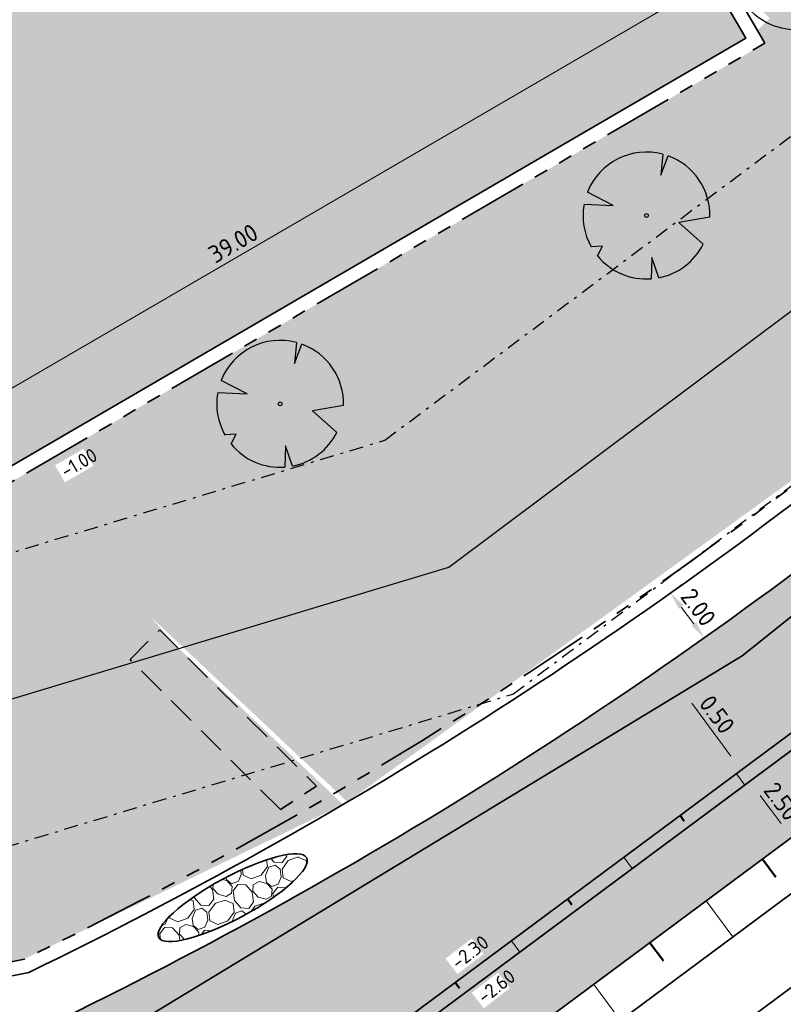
# Model space of a CAD drawing. Header units: metres. Extents: x 103263 to 106611, y 426963 to 428812.
# Tile 11 of 74: x 104272 to 104300, y 427646 to 427681. Entities that reach past the tile are written whole.
import ezdxf

# ---------------------------------------------------------------- set-up
doc = ezdxf.new("R2010")
doc.units = ezdxf.units.M
for name, pattern in [('DASHDOT', [1, 0.5, -0.25, 0, -0.25]), ('DASHED', [0.75, 0.5, -0.25]), ('VH-RWSBAND_110X220', [24, 10, -2, 2, -2, 2, -2, 2, -2])]:
    doc.linetypes.add(name, pattern=pattern)
doc.layers.add('kc-nieuwe-gasleiding-25-03-2004', color=30, linetype='Continuous')
for name, color, linetype, lineweight in [('N-GV-GW-TALUD_TEEN-G', 3, 'Continuous', 35), ('N-WE-GR-BOOM-S', 7, 'Continuous', 25), ('N-WE-GW-HOOGTE_AFWERKHOOGTE-T25', 7, 'Continuous', 25), ('N-WE-GW-TALUD_KRUIN-G', 3, 'Continuous', 35), ('N-WE-GW-TALUDARCERING-S', 90, 'Continuous', 25), ('N-WE-GW-TALUDARCERING_KORT-G', 90, 'Continuous', 50), ('N-WE-GW-TALUDARCERING_LANG-G', 90, 'Continuous', 18), ('N-WE-VH-KANTOPSLUITING_TROTTOIRBAND_RWS_110 220-G', 210, 'VH-RWSBAND_110X220', 35), ('N-WE-VH-KANTVERHARDING-G', 210, 'Continuous', 35), ('N-WE-VH-KANTVERHARDING-M', 7, 'Continuous', 18), ('N-WE-VH-VERHARDING-G', 252, 'Continuous', 35), ('N-WE-VH-VERHARDING_BETONSTRAATSTEEN-G', 252, 'Continuous', 35), ('N-WE-VH-VERHARDING_HALFVERHARDING-A-250', 252, 'Continuous', 18)]:
    doc.layers.add(name, color=color, linetype=linetype, lineweight=lineweight)
doc.layers.add('N-WE-GR-BEPLANTING-A-250', color=7, linetype='Continuous', lineweight=18, true_color=0x00a500)
doc.layers.add('N-WE-GR-GRAS-A-250', color=7, linetype='Continuous', lineweight=18, true_color=0x7ca500)
doc.layers.add('N-WE-VH-VERHARDING-AP_GROEN4', color=7, linetype='Continuous', true_color=0x004700)
doc.styles.add('fase3$0$STANDARD', font='ISO')
doc.styles.add('NLCS-ISO-M200-T25', font='NLCS-ISO.ttf', dxfattribs={"height": 0.5})
doc.styles.add('NLCS-ISO-M250-T25', font='NLCS-ISO.ttf', dxfattribs={"height": 0.625})
doc.linetypes.add('fase3$0$GASLEIDING', pattern='A,5,-1,["X",fase3$0$STANDARD,S=1,R=0,X=-0.2,Y=-0.5],-1', length=7)
doc.dimstyles.new('NLCS-M250-T25-PIJL_L2_H1', dxfattribs={"dimscale": 0.25, "dimtxt": 2.5, "dimasz": 2.5, "dimexe": 2, "dimexo": 2, "dimgap": 0.7, "dimtad": 1, "dimzin": 0, "dimdsep": 46, "dimtxsty": 'NLCS-ISO-M250-T25', "dimcen": 0, "dimdle": 2, "dimclrd": 256, "dimclre": 256, "dimclrt": 256, "dimadec": 1, "dimazin": 0, "dimtfac": 1, "dimtdec": 3, "dimtofl": 0, "dimtmove": 0, "dimatfit": 3, "dimfxl": 2, "dimfxlon": 1, "dimtfillclr": 256, "dimtolj": 1, "dimtzin": 0, "dimlwd": -1, "dimlwe": -1, "dimarcsym": 0})
pattern_1 = [(316.3290536, (0, 0), (1.767291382, 0.0410020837), [0.15, -1]), (1.3290536, (0.5343, -0.1644), (1.5089930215, 1.7854803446), [0.15, -1]), (346.3290536, (0.1759, 0.0394), (1.3156843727, 0.9664236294), [0.15, -1]), (331.3290536, (0.7036, 0.1578), (0.9740066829, 0.3221971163), [0.15, -1]), (91.3290536, (1.87095, 1.6702), (-0.58708173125, -0.56376860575), [0.15, -1]), (106.3290536, (1.43023, -0.6741), (-0.3111394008, -0.71637439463), [0.15, -1]), (121.3290536, (0.2515, -0.171), (-0.4753752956, -0.7576399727), [0.15, -1]), (41.3290536, (0.7069, 0.0164), (0.1086561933, 1.693574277), [0.15, -1]), (56.3290536, (0, 0), (-0.333375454, 1.663989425), [0.15, -1])]

# ---------------------------------------------------------------- blocks, each defined once
blk = doc.blocks.new('*U280')
at = {"ltscale": 20, "flags": 128}
for points in [[(0.579, 2.19), (0.513, 1.443), (0.778, 2.128)], [(-2.229, 0.403), (-1.184, 0.353), (-2.105, 0.838)], [(2.265, -0.058), (1.153, -0.248), (2.022, -1.021)], [(-1.754, -1.434), (-1.576, -1.088), (-1.973, -1.113)], [(0.446, -2.221), (0.189, -1.499), (0.162, -2.26)]]:
    blk.add_lwpolyline(points, dxfattribs=at)
blk.add_lwpolyline([(2.265, -0.058, 0.321944), (0.778, 2.128, 0.321944)], format="xyb", dxfattribs=at)
blk.add_circle((0, 0), 0.0675)
at = {"ltscale": 20}
for start, end in [(75.1844, 158.299), (169.749, 209.4302), (281.3601, 333.2046), (219.2667, 274.1068)]:
    blk.add_arc((0, 0), 2.266, start, end, dxfattribs=at)
blk = doc.blocks.new('*U352')
at = {"ltscale": 20, "flags": 128}
for points in [[(0.579, 2.19), (0.513, 1.443), (0.778, 2.128)], [(-2.229, 0.403), (-1.184, 0.353), (-2.105, 0.838)], [(2.265, -0.058), (1.153, -0.248), (2.022, -1.021)], [(-1.754, -1.434), (-1.576, -1.088), (-1.973, -1.113)], [(0.446, -2.221), (0.189, -1.499), (0.162, -2.26)]]:
    blk.add_lwpolyline(points, dxfattribs=at)
blk.add_lwpolyline([(2.265, -0.058, 0.321944), (0.778, 2.128, 0.321944)], format="xyb", dxfattribs=at)
blk.add_circle((0, 0), 0.0675)
at = {"ltscale": 20}
for start, end in [(75.1844, 158.299), (169.749, 209.4302), (281.3601, 333.2046), (219.2667, 274.1068)]:
    blk.add_arc((0, 0), 2.266, start, end, dxfattribs=at)
blk = doc.blocks.new('*U358')
at = {"ltscale": 20, "flags": 128}
for points in [[(0.579, 2.19), (0.513, 1.443), (0.778, 2.128)], [(-2.229, 0.403), (-1.184, 0.353), (-2.105, 0.838)], [(2.265, -0.058), (1.153, -0.248), (2.022, -1.021)], [(-1.754, -1.434), (-1.576, -1.088), (-1.973, -1.113)], [(0.446, -2.221), (0.189, -1.499), (0.162, -2.26)]]:
    blk.add_lwpolyline(points, dxfattribs=at)
blk.add_lwpolyline([(2.265, -0.058, 0.321944), (0.778, 2.128, 0.321944)], format="xyb", dxfattribs=at)
blk.add_circle((0, 0), 0.0675)
at = {"ltscale": 20}
for start, end in [(75.1844, 158.299), (169.749, 209.4302), (281.3601, 333.2046), (219.2667, 274.1068)]:
    blk.add_arc((0, 0), 2.266, start, end, dxfattribs=at)
blk = doc.blocks.new('*D505')
at = {"layer": 'Defpoints', "color": 0, "transparency": 16777216}
for p in [(104296.968, 427682.809), (104296.968, 427682.809), (104263.262, 427663.19)]:
    blk.add_point(p, dxfattribs=at)
at = {"layer": 'N-WE-VH-KANTVERHARDING-M', "transparency": 16777216}
for p, q in [((104296.968, 427682.809), (104296.717, 427683.241)), ((104263.803, 427663.504), (104296.428, 427682.495)), ((104263.262, 427663.19), (104263.011, 427663.622))]:
    blk.add_line(p, q, dxfattribs=at)
for points in [[(104296.376, 427682.585), (104296.48, 427682.405), (104296.968, 427682.809)], [(104263.75, 427663.594), (104263.855, 427663.414), (104263.262, 427663.19)]]:
    blk.add_solid(points, dxfattribs=at)
at = {"layer": 'N-WE-VH-KANTVERHARDING-M', "transparency": 16777216, "insert": (104279.87, 427673.421), "char_height": 0.625, "attachment_point": 5, "rotation": 30.2028, "style": 'NLCS-ISO-M250-T25'}
blk.add_mtext('\\A1;39.00', dxfattribs=at)
blk = doc.blocks.new('*U56')
at = {"layer": 'N-WE-GW-TALUDARCERING_KORT-G', "ltscale": 0.1}
for p, q in [((104295.829, 427652.991), (104295.978, 427652.791)), ((104291.815, 427650.011), (104291.964, 427649.81)), ((104287.8, 427647.03), (104287.949, 427646.829))]:
    blk.add_line(p, q, dxfattribs=at)
at = {"layer": 'N-WE-GW-TALUDARCERING_LANG-G', "ltscale": 0.1}
for p, q in [((104297.836, 427654.482), (104298.134, 427654.08)), ((104293.822, 427651.501), (104294.12, 427651.1)), ((104289.807, 427648.52), (104290.105, 427648.119))]:
    blk.add_line(p, q, dxfattribs=at)
blk = doc.blocks.new('*U57')
at = {"layer": 'N-WE-GW-TALUDARCERING_KORT-G', "ltscale": 0.1}
for p, q in [((104298.767, 427651.435), (104299.243, 427650.792)), ((104294.752, 427648.454), (104295.229, 427647.812))]:
    blk.add_line(p, q, dxfattribs=at)
at = {"layer": 'N-WE-GW-TALUDARCERING_LANG-G', "ltscale": 0.1}
for p, q in [((104296.759, 427649.944), (104297.713, 427648.66)), ((104292.745, 427646.964), (104293.699, 427645.679))]:
    blk.add_line(p, q, dxfattribs=at)
blk = doc.blocks.new('*D462')
at = {"layer": 'Defpoints', "color": 0, "ltscale": 0.1, "transparency": 16777216}
for p in [(104298.314, 427654.213), (104298.314, 427654.213), (104299.804, 427652.205)]:
    blk.add_point(p, dxfattribs=at)
at = {"layer": 'N-WE-VH-KANTVERHARDING-M', "ltscale": 0.1, "transparency": 16777216}
for p, q in [((104298.314, 427654.213), (104297.913, 427653.914)), ((104299.432, 427652.707), (104298.687, 427653.711)), ((104299.804, 427652.205), (104299.403, 427651.907))]:
    blk.add_line(p, q, dxfattribs=at)
for points in [[(104298.77, 427653.773), (104298.603, 427653.649), (104298.314, 427654.213)], [(104299.515, 427652.769), (104299.348, 427652.645), (104299.804, 427652.205)]]:
    blk.add_solid(points, dxfattribs=at)
at = {"layer": 'N-WE-VH-KANTVERHARDING-M', "ltscale": 0.1, "transparency": 16777216, "insert": (104299.451, 427653.5), "char_height": 0.625, "attachment_point": 5, "rotation": 306.5938, "style": 'NLCS-ISO-M250-T25'}
blk.add_mtext('\\A1;2.50', dxfattribs=at)
blk = doc.blocks.new('*D463')
at = {"layer": 'Defpoints', "color": 0, "ltscale": 0.1, "transparency": 16777216}
for p in [(104298.015, 427654.615), (104298.015, 427654.615), (104298.314, 427654.213)]:
    blk.add_point(p, dxfattribs=at)
at = {"layer": 'N-WE-VH-KANTVERHARDING-M', "ltscale": 0.1, "transparency": 16777216}
for p, q in [((104297.643, 427655.117), (104296.242, 427657.003)), ((104298.015, 427654.615), (104298.417, 427654.913)), ((104298.314, 427654.213), (104298.715, 427654.511)), ((104298.687, 427653.711), (104299.059, 427653.209))]:
    blk.add_line(p, q, dxfattribs=at)
for points in [[(104297.726, 427655.179), (104297.559, 427655.054), (104298.015, 427654.615)], [(104298.77, 427653.773), (104298.603, 427653.649), (104298.314, 427654.213)]]:
    blk.add_solid(points, dxfattribs=at)
at = {"layer": 'N-WE-VH-KANTVERHARDING-M', "ltscale": 0.1, "transparency": 16777216, "insert": (104297.147, 427656.601), "char_height": 0.625, "attachment_point": 5, "rotation": 306.5938, "style": 'NLCS-ISO-M250-T25'}
blk.add_mtext('\\A1;0.50', dxfattribs=at)
blk = doc.blocks.new('*D389')
at = {"layer": 'Defpoints', "color": 0, "transparency": 16777216}
for p in [(104295.487, 427660.935), (104296.688, 427659.335), (104296.688, 427659.335)]:
    blk.add_point(p, dxfattribs=at)
at = {"layer": 'N-WE-VH-KANTVERHARDING-M', "transparency": 16777216}
for p, q in [((104295.487, 427660.935), (104295.887, 427661.235)), ((104295.862, 427660.435), (104296.313, 427659.835)), ((104296.688, 427659.335), (104297.088, 427659.635))]:
    blk.add_line(p, q, dxfattribs=at)
for points in [[(104295.946, 427660.498), (104295.779, 427660.373), (104295.487, 427660.935)], [(104296.396, 427659.897), (104296.23, 427659.772), (104296.688, 427659.335)]]:
    blk.add_solid(points, dxfattribs=at)
at = {"layer": 'N-WE-VH-KANTVERHARDING-M', "transparency": 16777216, "insert": (104296.478, 427660.428), "char_height": 0.625, "attachment_point": 5, "rotation": 306.884, "style": 'NLCS-ISO-M250-T25'}
blk.add_mtext('\\A1;2.00', dxfattribs=at)

msp = doc.modelspace()

# ---------------------------------------------------------------- hatches: boundary and pattern name
at = {"layer": 'N-WE-GR-BEPLANTING-A-250'}
h = msp.add_hatch(dxfattribs=at)
h.set_pattern_fill('AGR-BEPLANTING_SOORT_01', color=256, scale=0.2, style=0, pattern_type=2)
h.set_pattern_definition([(60, (104639.9556, 427910.1806), (-0.5773504, 0.9999998), [0.288676, -0.866026]), (120, (104639.9556, 427910.1806), (-1.1547004, -2e-07), [0.288676, -0.866026]), (270, (104639.95565, 427910.18064), (0.57735, -1), [0.25, -1.75])])
edge = h.paths.add_edge_path()
edge.add_line((104659.33, 427926.461), (104651.723, 427930.161))
edge.add_line((104651.723, 427930.161), (104630.494, 427940.377))
edge.add_line((104630.494, 427940.377), (104615.821, 427939.216))
edge.add_line((104615.821, 427939.216), (104614.238, 427936.942))
edge.add_line((104614.238, 427936.942), (104618.901, 427931.767))
edge.add_line((104618.901, 427931.767), (104620.001, 427927.102))
edge.add_line((104620.001, 427927.102), (104630.09, 427928.171))
edge.add_line((104630.09, 427928.171), (104636.288, 427922.296))
edge.add_line((104636.288, 427922.296), (104635.626, 427916.445))
edge.add_line((104635.626, 427916.445), (104649.327, 427918.542))
edge.add_line((104649.327, 427918.542), (104660.637, 427913.992))
edge.add_line((104660.637, 427913.992), (104663.613, 427914.901))
edge.add_line((104663.613, 427914.901), (104665.801, 427914.176))
edge.add_line((104665.801, 427914.176), (104667.1, 427911.864))
edge.add_line((104667.1, 427911.864), (104668.62, 427908.935))
edge.add_line((104668.62, 427908.935), (104670.709, 427905.029))
edge.add_line((104670.709, 427905.029), (104666.141, 427898.787))
edge.add_line((104666.141, 427898.787), (104659.394, 427895.168))
edge.add_line((104659.394, 427895.168), (104659.885, 427894.606))
edge.add_arc((2471945.486, 2366238.399), 3059610.724, 219.310766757, 219.311095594)
edge.add_arc((104633.177, 427844.621), 52.499, 34.4665, 43.8921, ccw=False)
edge.add_arc((104561.264, 427811.91), 131.021, 20.52501, 28.45236, ccw=False)
edge.add_arc((104687.252, 427859.058), 3.5, 200.2205, 290.1775)
edge.add_arc((104734.333, 427775.806), 92.191, 116.25825, 119.84127, ccw=False)
edge.add_line((104693.547, 427858.483), (104693.719, 427859.706))
edge.add_line((104693.719, 427859.706), (104675.355, 427897.713))
edge.add_line((104675.355, 427897.713), (104665.269, 427916.348))
edge.add_line((104665.269, 427916.348), (104661.135, 427923.401))
edge.add_line((104661.135, 427923.401), (104659.33, 427926.461))
edge = h.paths.add_edge_path()
edge.add_line((104670.155, 427924.725), (104658.918, 427940.306))
edge.add_line((104658.918, 427940.306), (104653.228, 427936.582))
edge.add_arc((104651.49, 427939.148), 3.1, 210.7823, 304.1096, ccw=False)
edge.add_arc((104006.721, 427555.058), 747.402, 30.782318, 33.226245)
edge.add_line((104631.932, 427964.594), (104627.986, 427961.768))
edge.add_line((104627.986, 427961.768), (104626.318, 427960.551))
edge.add_line((104626.318, 427960.551), (104625.97, 427960.946))
edge.add_line((104625.97, 427960.946), (104624.14, 427949.098))
edge.add_line((104624.14, 427949.098), (104623.843, 427947.174))
edge.add_line((104623.843, 427947.174), (104618.568, 427941.942))
edge.add_line((104618.568, 427941.942), (104631.166, 427942.938))
edge.add_line((104631.166, 427942.938), (104634.784, 427941.178))
edge.add_line((104634.784, 427941.178), (104651.566, 427933.017))
edge.add_line((104651.566, 427933.017), (104660.886, 427928.485))
edge.add_line((104660.886, 427928.485), (104667.484, 427917.521))
edge.add_line((104667.484, 427917.521), (104673.544, 427906.582))
edge.add_line((104673.544, 427906.582), (104680.594, 427892.683))
edge.add_line((104680.594, 427892.683), (104687.997, 427877.313))
edge.add_line((104687.997, 427877.313), (104695.985, 427860.764))
edge.add_line((104695.985, 427860.764), (104701.345, 427863.409))
edge.add_line((104701.345, 427863.409), (104685.833, 427895.579))
edge.add_line((104685.833, 427895.579), (104682.011, 427903.447))
edge.add_line((104682.011, 427903.447), (104677.897, 427911.161))
edge.add_line((104677.897, 427911.161), (104670.155, 427924.725))
at = {"layer": 'N-WE-GR-GRAS-A-250'}
h = msp.add_hatch(dxfattribs=at)
h.set_pattern_fill('AGR-GRAS_01-SO', color=256, scale=0.05, angle=-43.6709, pattern_type=2)
h.set_pattern_definition(pattern_1)
h.paths.add_polyline_path([(104275.692, 427694.549), (104275.041, 427695.198), (104279.408, 427690.842), (104279.074, 427691.176)], flags=16)
edge = h.paths.add_edge_path(flags=16)
edge.add_arc((104291.972, 427701.757), 2.65, 45.5696, 210.813)
edge.add_line((104289.696, 427700.4), (104297.646, 427689.881))
edge.add_line((104297.646, 427689.881), (104303.158, 427683.038))
edge.add_arc((104305.228, 427685.132), 2.944, 225.3277, 305.3599)
edge.add_arc((104305.196, 427684.733), 2.65, 310.933, 397.9526)
edge.add_line((104307.285, 427686.363), (104301.793, 427693.475))
edge.add_line((104301.793, 427693.475), (104293.827, 427703.65))
h.paths.add_polyline_path([(104284.191, 427666.59), (104285.603, 427668.006), (104286.198, 427667.412), (104284.786, 427665.996)], flags=0)
h.paths.add_polyline_path([(104270.171, 427680.854), (104270.031, 427680.713), (104270.145, 427680.828)], flags=0)
h.paths.add_polyline_path([(104288.793, 427697.848), (104298.854, 427680.563), (104264.284, 427660.441), (104254.223, 427677.726)], flags=16)
edge = h.paths.add_edge_path()
edge.add_line((104262.017, 427645.765), (104261.951, 427646.108))
edge.add_line((104261.951, 427646.108), (104265.871, 427646.902))
edge.add_line((104265.871, 427646.902), (104265.938, 427646.559))
edge.add_line((104265.938, 427646.559), (104272.417, 427647.871))
edge.add_line((104272.417, 427647.871), (104283.793, 427653.387))
edge.add_line((104283.793, 427653.387), (104277.689, 427659.183))
edge.add_line((104277.689, 427659.183), (104276.953, 427660.06))
edge.add_line((104276.953, 427660.06), (104283.948, 427653.478))
edge.add_line((104283.948, 427653.478), (104308.8, 427671.454))
edge.add_line((104308.8, 427671.454), (104312.485, 427681.392))
edge.add_line((104312.485, 427681.392), (104301.555, 427695.404))
edge.add_line((104301.555, 427695.404), (104294.32, 427704.682))
edge.add_line((104294.32, 427704.682), (104294.163, 427704.559))
edge.add_line((104294.163, 427704.559), (104292.823, 427706.277))
edge.add_arc((104291.936, 427704.172), 2.284, 67.15, 122.6045)
edge.add_line((104290.705, 427706.096), (104289.919, 427705.519))
edge.add_line((104289.919, 427705.519), (104214.399, 427649.879))
edge.add_arc((104137.37, 427575.58), 107.022, 31.6449, 43.96666, ccw=False)
edge.add_line((104228.48, 427631.729), (104245.478, 427642.415))
edge.add_line((104245.478, 427642.415), (104262.017, 427645.765))
h.paths.add_polyline_path([(104297.381, 427683.094), (104298.587, 427681.022), (104299.021, 427681.458)], flags=16)
h.paths.add_polyline_path([(104264.284, 427660.441), (104254.358, 427677.493), (104259.929, 427667.923), (104264.284, 427660.441), (104272.509, 427665.229), (104297.125, 427679.557)], flags=16)
h.paths.add_polyline_path([(104284.808, 427695.529), (104284.875, 427695.568), (104284.861, 427695.582)], flags=0)
at = {"layer": 'N-WE-GR-GRAS-A-250', "ltscale": 0.2, "transparency": 33554541}
h = msp.add_hatch(dxfattribs=at)
h.set_pattern_fill('AGR-GRAS_GAZON-SO', color=256, scale=0.25, angle=-15.7128, pattern_type=2)
h.set_pattern_definition([(21.78717977, (-111925.4831, 44226.4794), (0.11529375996, 0.46797005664), [0, -0.38, 0, -0.425, 0, -0.40625]), (351.78717977, (-111925.4831, 44226.4794), (0.6169810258, 0.5593505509), [0, -0.205, 0, -0.3425, 0, -0.13125]), (311.78717977, (-111925.7791, 44226.56268), (0.7498256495, -0.20947784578), [0, -0.125, 0, -0.45, 0, -0.5875]), (301.78717977, (-111925.7791, 44226.5627), (0.7828699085, 0.0076927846), [0, -0.0625, 0, -0.295, 0, -0.3375]), (35.28717977, (-111925.8364, 44227.56828), (-0.00229157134, 0.4571957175), [0.0375, -0.523875]), (354.28717977, (-111926.35232, 44225.73446), (0.29821790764, 0.3465533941), [0.0375, -0.523875])])
h.paths.add_polyline_path([(104264.465, 427661.124), (104254.906, 427677.545), (104288.612, 427697.165), (104298.17, 427680.744)])
at = {"layer": 'N-WE-GR-GRAS-A-250'}
h = msp.add_hatch(dxfattribs=at)
h.set_pattern_fill('AGR-GRAS_01-SO', color=256, scale=0.05, angle=-43.6709, pattern_type=2)
h.set_pattern_definition(pattern_1)
edge = h.paths.add_edge_path(flags=16)
edge.add_line((104316.154, 427667.459), (104320.861, 427661.139))
edge.add_line((104320.861, 427661.139), (104250.331, 427608.744))
edge.add_arc((104247.265, 427613.221), 5.426, 219.4039, 304.4134, ccw=False)
edge.add_arc((104166.72, 427584.96), 80.284, 18.00546, 27.47164)
edge.add_arc((104243.419, 427624.632), 6.071, 116.0008, 205.742, ccw=False)
edge.add_arc((104253.037, 427595.849), 36.375, 81.6328, 109.7285, ccw=False)
edge.add_arc((104260.259, 427669.109), 37.322, 267.0374, 281.6599)
edge.add_arc((104259.336, 427654.205), 23.245, 291.3594, 304.5746)
edge.add_line((104272.527, 427635.066), (104316.154, 427667.459))
edge = h.paths.add_edge_path(flags=16)
edge.add_arc((104314.491, 427672.76), 1.5, 46.2189, 127.9523)
edge.add_line((104313.569, 427673.942), (104313.306, 427673.738))
edge.add_arc((104314.229, 427672.555), 1.5, 127.9523, 217.1365)
edge.add_line((104313.033, 427671.649), (104320.861, 427661.139))
edge.add_arc((104318.971, 427664.074), 3.491, 302.7752, 354.0538)
edge.add_arc((104318.845, 427664.117), 3.621, 353.5855, 393.3937)
edge.add_line((104321.868, 427666.11), (104319.944, 427668.608))
edge.add_line((104319.944, 427668.608), (104319.478, 427669.105))
edge.add_line((104319.478, 427669.105), (104315.529, 427673.843))
edge = h.paths.add_edge_path()
edge.add_line((104314.357, 427678.993), (104310.121, 427669.952))
edge.add_arc((104202.004, 427792.935), 163.75, 295.87926, 311.31946, ccw=False)
edge.add_line((104273.477, 427645.606), (104273.314, 427645.502))
edge.add_line((104273.314, 427645.502), (104246.511, 427640.074))
edge.add_line((104246.511, 427640.074), (104229.784, 427629.596))
edge.add_arc((104142.02, 427577.841), 101.888, 10.4173, 30.5282, ccw=False)
edge.add_line((104242.228, 427596.264), (104294.384, 427634.988))
edge.add_line((104294.384, 427634.988), (104242.477, 427596.17))
edge.add_line((104242.477, 427596.17), (104327.24, 427659.145))
edge.add_arc((104326.048, 427660.751), 2, 306.578, 397.9526)
edge.add_line((104327.625, 427661.981), (104314.357, 427678.993))
at = {"layer": 'N-WE-VH-VERHARDING-AP_GROEN4', "ltscale": 0.1}
h = msp.add_hatch(dxfattribs=at)
h.set_pattern_fill('CROSS', color=256, scale=0.05, style=0)
edge = h.paths.add_edge_path()
edge.add_arc((104246.901, 427612.584), 4.748, 216.2543, 312.2156, ccw=False)
edge.add_arc((104166.72, 427584.96), 80.284, 18.00546, 27.22848)
edge.add_arc((104243.419, 427624.632), 6.071, 116.0008, 208.9581, ccw=False)
edge.add_arc((104253.037, 427595.849), 36.375, 81.6328, 109.7285, ccw=False)
edge.add_arc((104260.259, 427669.109), 37.322, 267.0374, 281.6599)
edge.add_arc((104259.336, 427654.205), 23.245, 291.3594, 304.5746)
edge.add_line((104272.527, 427635.066), (104316.154, 427667.459))
edge.add_line((104316.154, 427667.459), (104317.647, 427665.454))
edge.add_line((104317.647, 427665.454), (104273.455, 427632.641))
edge.add_arc((104259.533, 427648.085), 20.793, 265.5284, 312.0346, ccw=False)
edge.add_arc((104252.712, 427580.679), 46.965, 83.6429, 103.8833)
edge.add_arc((104241.951, 427624.23), 2.105, 103.9931, 216.1757)
edge.add_arc((104166.72, 427584.96), 82.784, 18.00546, 27.34616, ccw=False)
edge.add_arc((104248.303, 427611.476), 3, 198.0055, 306.5913)
at = {"layer": 'N-WE-VH-VERHARDING_HALFVERHARDING-A-250', "ltscale": 0.25, "transparency": 33554541}
h = msp.add_hatch(dxfattribs=at)
h.set_pattern_fill('AVH-HALFVERHARDING_GRIND_01', color=256, scale=0.4, angle=35.3938, pattern_type=2)
h.set_pattern_definition([(97.742, (104279.6561, 427656.8327), (-1.42585, 0.0975), [0.34908, -1.39768]), (132.258, (104279.8444, 427655.4478), (-1.42586, 0.09749), [0.34908, -2.1212]), (176.089, (104279.6097, 427655.7061), (0.2353, -1.7308), [0.2856, -1.14356]), (233.911, (104277.8989, 427655.8231), (1.42588, -0.09749), [0.2856, -1.73556]), (277.742, (104279.1565, 427655.4948), (1.42585, -0.0975), [0.34908, -1.39768]), (312.258, (104279.2035, 427655.1489), (1.42586, -0.09749), [0.34908, -2.1212]), (356.089, (104279.438, 427654.8905), (-0.2353, 1.7308), [0.2856, -1.14356]), (53.911, (104278.2973, 427654.9686), (-1.42588, 0.09749), [0.2856, -1.73556]), (97.742, (104279.4336, 427653.0006), (-1.19055, -1.6333), [0.31156, -1.43516]), (155.8516, (104283.6692, 427653.0169), (-1.425854, 0.09749), [0.3132, -4.63248]), (199.587, (104279.10585, 427653.4375), (-2.61642, -1.53582), [0.38036, -3.91016]), (233.911, (104278.5139, 427655.0414), (0.2353, -1.73083), [0.37856, -1.64264]), (277.742, (104278.5245, 427653.0041), (1.19055, 1.6333), [0.3134, -1.43328]), (155.8516, (104283.12937, 427652.2732), (-1.425854, 0.09749), [0.31244, -4.63324]), (199.587, (104279.2093, 427652.6929), (1.42587, -0.09748), [0.37948, -3.91108]), (53.91, (104279.2093, 427652.6929), (-0.2353, 1.73083), [0.38084, -1.64036]), (141.669, (104282.97147, 427650.9802), (1.66116, -1.828296), [0.23392, -5.81904]), (199.587, (104278.27554, 427653.1487), (1.425867, -0.097483), [0.23448, -4.05604]), (246.762, (104275.6735, 427649.80347), (-0.955254, -3.364142), [0.31316, -5.12548]), (277.742, (104282.444, 427650.759), (1.42585, -0.0975), [0.25208, -1.49464]), (141.669, (104282.6616, 427650.364), (1.66116, -1.828296), [0.2342, -5.81876]), (199.587, (104278.39106, 427652.47355), (1.425867, -0.097483), [0.2572, -4.03332]), (246.762, (104276.116, 427649.45384), (-0.955254, -3.364142), [0.26872, -5.16992]), (97.742, (104278.4971, 427652.7204), (-1.42585, 0.0975), [0.2856, -1.46112]), (165.2413, (104280.59392, 427654.03138), (-1.425847, 0.09749), [0.27792, -8.81244]), (210.413, (104280.3252, 427654.1022), (-1.19055, -1.63331), [0.24392, -2.78996]), (265.9386, (104277.96904, 427648.9813), (0.235284, -1.73081), [0.22472, -6.6182]), (312.258, (104280.0989, 427653.7545), (-0.23529, 1.7308), [0.28564, -2.1846]), (165.2413, (104280.5774, 427653.46767), (-1.425847, 0.09749), [0.29616, -8.7942]), (210.413, (104280.76895, 427653.5801), (-1.19055, -1.63331), [0.22212, -2.81176]), (265.9386, (104278.6402, 427648.82257), (0.235284, -1.73081), [0.24048, -6.60244]), (132.258, (104280.786, 427653.82), (0.23529, -1.7308), [0.2856, -2.18464])])
edge = h.paths.add_edge_path()
edge.add_ellipse((104279.853, 427650.062), major_axis=(-2.641, -1.423), ratio=0.25, start_angle=0, end_angle=360)

# ---------------------------------------------------------------- linework, layer by layer
at = {"layer": 'N-GV-GW-TALUD_TEEN-G', "ltscale": 10, "flags": 128}
for points in [[(104321.868, 427666.11), (104316.35, 427673.185, 1.06222), (104313.748, 427671.155), (104317.089, 427666.872, -0.421177), (104316.512, 427662.618), (104274.469, 427631.401, -0.205167), (104257.76, 427625.762, 0.088677), (104241.828, 427624.719, 0.584745), (104241.597, 427623.871, -0.041274), (104246.971, 427611.044, 0.419653), (104250.124, 427609.961, 0.333156)], [(104250.206, 427608.651, -0.417972), (104242.625, 427609.535, 0.040532), (104237.666, 427621.458, -0.430321), (104240.563, 427630.551, -0.123231), (104258.379, 427632.335, 0.06344), (104267.659, 427633.039, 0.057163), (104272.235, 427635.473), (104314.851, 427667.115), (104315.342, 427667.478)]]:
    msp.add_lwpolyline(points, format="xyb", dxfattribs=at)
msp.add_lwpolyline([(104250.124, 427609.961), (104293.161, 427641.931), (104320.596, 427662.312)], dxfattribs=at)
at = {"layer": 'N-WE-GW-TALUD_KRUIN-G'}
msp.add_lwpolyline([(104298.038, 427658.693), (104312.925, 427670.583)], dxfattribs=at)
for points in [[(104250.231, 427608.67, -0.381354), (104243.072, 427609.777, 0.040265), (104238.107, 427621.694, -0.429413), (104240.758, 427630.089, -0.123209), (104258.33, 427631.837, 0.063889), (104267.801, 427632.558, 0.057726), (104272.526, 427635.066), (104315.148, 427666.713), (104315.97, 427667.322)], [(104315.558, 427663.903), (104273.455, 427632.641, -0.205753), (104257.912, 427627.355, 0.088546), (104241.443, 427626.272, 0.532731), (104240.253, 427622.988, -0.040779), (104245.45, 427610.549, 0.445713), (104250.231, 427608.67)], [(104298.038, 427658.693), (104274.782, 427644.583, -0.093006), (104272.731, 427643.751), (104248.109, 427638.765, 0.09132), (104246.092, 427637.955), (104236.189, 427631.69, 0.384151), (104234.022, 427623.953, -0.04139), (104240.839, 427606.767, 0.518964), (104250.158, 427603.695)]]:
    msp.add_lwpolyline(points, format="xyb", dxfattribs=at)
at = {"layer": 'N-WE-VH-KANTOPSLUITING_TROTTOIRBAND_RWS_110 220-G', "ltscale": 0.25, "flags": 128}
msp.add_lwpolyline([(104264.284, 427660.441), (104254.223, 427677.726), (104288.793, 427697.848), (104298.854, 427680.563)], close=True, dxfattribs=at)
msp.add_lwpolyline([(104245.478, 427642.415), (104272.417, 427647.871, 0.057521), (104303.613, 427667.727, 0.113195), (104310.36, 427676.356), (104312.69, 427681.328)], format="xyb", dxfattribs=at)
at = {"layer": 'N-WE-VH-KANTVERHARDING-G'}
msp.add_line((104272.578, 427647.394), (104245.667, 427641.943), dxfattribs=at)
msp.add_lwpolyline([(104264.465, 427661.124), (104254.906, 427677.545), (104288.612, 427697.165), (104298.17, 427680.744)], close=True, dxfattribs=at)
at = {"layer": 'N-WE-VH-VERHARDING-AP_GROEN4', "ltscale": 0.2}
msp.add_lwpolyline([(104250.231, 427608.67, -0.381477), (104243.072, 427609.776, 0.040265), (104238.108, 427621.693, -0.429413), (104240.758, 427630.089, -0.123209), (104258.33, 427631.837, 0.063889), (104267.802, 427632.557, 0.057726), (104272.527, 427635.066), (104316.154, 427667.459), (104317.647, 427665.454), (104273.455, 427632.641, -0.205753), (104257.912, 427627.355, 0.088546), (104241.443, 427626.272, 0.532731), (104240.253, 427622.988, -0.040779), (104245.45, 427610.549, 0.423289), (104250.231, 427608.67)], format="xyb", dxfattribs=at)
msp.add_lwpolyline([(104250.231, 427608.67, -0.381477), (104243.072, 427609.776, 0.040265), (104238.108, 427621.693, -0.429413), (104240.758, 427630.089, -0.123209), (104258.33, 427631.837, 0.063889), (104267.802, 427632.557, 0.057726), (104272.527, 427635.066), (104316.154, 427667.459), (104317.647, 427665.454), (104273.455, 427632.641, -0.205753), (104257.912, 427627.355, 0.088546), (104241.443, 427626.272, 0.532731), (104240.253, 427622.988, -0.040779), (104245.45, 427610.549, 0.423289), (104250.231, 427608.67)], format="xyb", dxfattribs=at)
at = {"layer": 'N-WE-VH-VERHARDING-G', "linetype": 'DASHED', "ltscale": 2, "flags": 128}
msp.add_lwpolyline([(104281.554, 427653.21), (104276.186, 427658.564), (104277.245, 427659.626), (104282.846, 427654.039), (104281.554, 427653.21)], dxfattribs=at)
at = {"layer": 'N-WE-VH-VERHARDING_BETONSTRAATSTEEN-G'}
msp.add_ellipse((104279.853, 427650.062), major_axis=(-2.641, -1.423), ratio=0.25, dxfattribs=at)

# ---------------------------------------------------------------- block references
at = {"layer": 'N-WE-GR-BOOM-S'}
for name, p in [('*U280', (104299.96, 427683.319)), ('*U358', (104294.627, 427674.413)), ('*U352', (104281.547, 427667.691))]:
    msp.add_blockref(name, p, dxfattribs=at)
at = {"layer": 'N-WE-GW-TALUDARCERING-S', "ltscale": 0.1}
for name in ['*U56', '*U57']:
    msp.add_blockref(name, (0, 0), dxfattribs=at)

# ---------------------------------------------------------------- dimensions: what is measured, and where the dimension line sits
at = {"layer": 'N-WE-VH-KANTVERHARDING-M'}
for p1, p2, picture, middle in [((104263.262, 427663.19), (104296.968, 427682.809), '*D505', (104279.87, 427673.421)), ((104295.487, 427660.935), (104296.688, 427659.335), '*D389', (104296.478, 427660.428))]:
    dim = msp.add_aligned_dim(p1=p1, p2=p2, distance=0, dimstyle='NLCS-M250-T25-PIJL_L2_H1', dxfattribs=at)
    dim.commit()
    dim.dimension.update_dxf_attribs({"geometry": picture, "text_midpoint": middle})
at = {"layer": 'N-WE-VH-KANTVERHARDING-M', "ltscale": 0.1}
for p1, p2, picture, middle in [((104298.314, 427654.213), (104298.015, 427654.615), '*D463', (104297.147, 427656.601)), ((104299.804, 427652.205), (104298.314, 427654.213), '*D462', (104299.451, 427653.5))]:
    dim = msp.add_aligned_dim(p1=p1, p2=p2, distance=0, dimstyle='NLCS-M250-T25-PIJL_L2_H1', dxfattribs=at)
    dim.commit()
    dim.dimension.update_dxf_attribs({"geometry": picture, "text_midpoint": middle})

# ---------------------------------------------------------------- next in the draw order: texts
at = {"layer": 'N-WE-GW-HOOGTE_AFWERKHOOGTE-T25', "char_height": 0.5, "width": 0.97783, "attachment_point": 1, "style": 'NLCS-ISO-M200-T25', "bg_fill": 3, "box_fill_scale": 1.2, "bg_fill_color": 256, "bg_fill_transparency": 0}
for s, insert, rotation in [('-1.00', (104273.646, 427665.459), 30.0995), ('-2.60', (104288.53, 427646.648), 37.6975)]:
    msp.add_mtext(s, dxfattribs=dict(at, insert=insert, rotation=rotation))

# ---------------------------------------------------------------- next in the draw order: texts
at = {"layer": 'N-WE-GW-HOOGTE_AFWERKHOOGTE-T25', "insert": (104287.594, 427647.868), "char_height": 0.5, "width": 0.97783, "attachment_point": 1, "rotation": 37.6975, "style": 'NLCS-ISO-M200-T25', "bg_fill": 3, "box_fill_scale": 1.2, "bg_fill_color": 256, "bg_fill_transparency": 0}
msp.add_mtext('-2.30', dxfattribs=at)

# ---------------------------------------------------------------- next in the draw order: linework, layer by layer
at = {"layer": 'kc-nieuwe-gasleiding-25-03-2004', "linetype": 'DASHDOT'}
for points in [[(104092.17, 427537.207), (104122.249, 427558.416), (104124.62, 427560.087), (104128.427, 427562.774), (104190.307, 427607.832), (104193.696, 427610.301), (104212.532, 427624.009), (104216.002, 427626.549), (104238.301, 427642.78), (104259.813, 427658.716), (104285.282, 427666.392), (104300.415, 427677.714), (104303.866, 427680.294), (104322.617, 427694.314), (104324.485, 427697.176), (104337.53, 427717.091), (104369.117, 427741.078), (104469.126, 427818.516), (104547.487, 427880.625), (104611.012, 427931.894), (104646.339, 427928.273)], [(104097.93, 427529.033), (104128.011, 427550.244), (104130.38, 427551.913), (104134.253, 427554.646), (104196.193, 427599.748), (104199.584, 427602.219), (104218.428, 427615.931), (104221.898, 427618.471), (104244.219, 427634.72), (104264.367, 427649.644), (104289.858, 427657.328), (104306.405, 427669.706), (104309.854, 427672.286), (104330.023, 427687.366), (104332.855, 427691.704), (104344.95, 427710.169), (104375.203, 427733.142), (104475.294, 427810.644), (104553.733, 427872.815), (104614.088, 427921.526), (104641.201, 427918.747)]]:
    msp.add_lwpolyline(points, dxfattribs=at)
at = {"layer": 'kc-nieuwe-gasleiding-25-03-2004', "linetype": 'fase3$0$GASLEIDING', "ltscale": 0.4}
msp.add_lwpolyline([(104095.05, 427533.12), (104125.13, 427554.33), (104127.5, 427556), (104131.34, 427558.71), (104193.25, 427603.79), (104196.64, 427606.26), (104215.48, 427619.97), (104218.95, 427622.51), (104241.26, 427638.75), (104262.09, 427654.18), (104287.57, 427661.86), (104303.41, 427673.71), (104306.86, 427676.29), (104326.32, 427690.84), (104328.67, 427694.44), (104341.24, 427713.63), (104372.16, 427737.11), (104472.21, 427814.58), (104550.61, 427876.72), (104612.55, 427926.71), (104643.77, 427923.51)], dxfattribs=at)
at = {"layer": 'N-WE-VH-KANTVERHARDING-G', "ltscale": 0.1}
for points in [[(104272.578, 427647.394, 0.05762), (104303.928, 427667.338, 0.113208), (104310.813, 427676.144)], [(104273.223, 427645.483, 0.058008), (104305.188, 427665.785, 0.058008)]]:
    msp.add_lwpolyline(points, format="xyb", dxfattribs=at)

doc.saveas('drawing.dxf')
